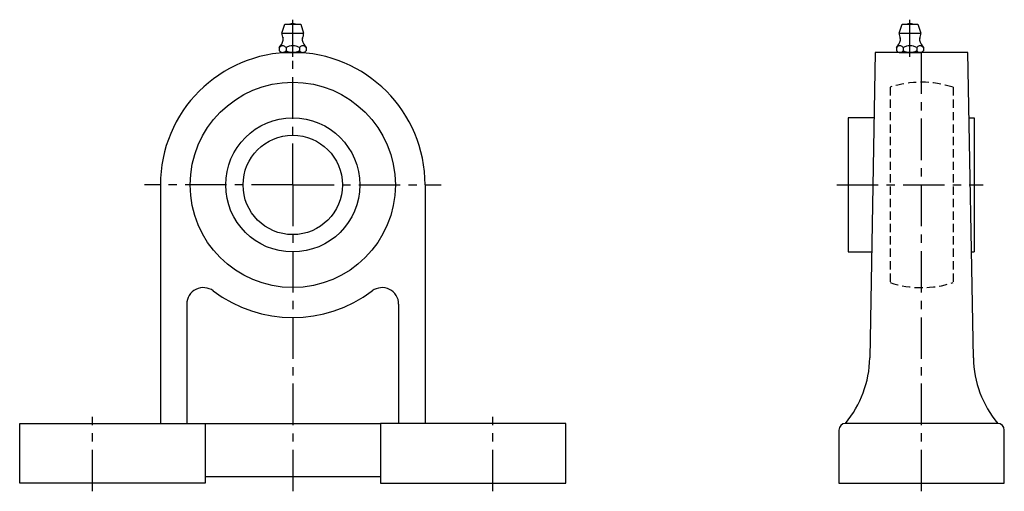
# Model space of a CAD drawing. Extents: x 0 to 298, y -2 to 140.
import ezdxf

# ---------------------------------------------------------------- set-up
doc = ezdxf.new("R2010")
doc.units = 0
doc.header["$LTSCALE"] = 10
doc.linetypes.add('CENTER', pattern=[2, 1.25, -0.25, 0.25, -0.25])
doc.linetypes.add('HIDDEN', pattern=[0.375, 0.25, -0.125])
doc.layers.get('0').update_dxf_attribs({"linetype": 'CONTINUOUS'})
doc.layers.add('HIDDEN', color=3, linetype='HIDDEN')

msp = doc.modelspace()

# ---------------------------------------------------------------- linework, layer by layer
for p, q in [((82.5, 128.6923), (82.5, 139.879827)), ((269, 128.6923), (269, 139.879827)), ((258.5, 130), (256.852679, 37.75)), ((286.5, 130), (258.5, 130)), ((288.147321, 37.75), (286.5, 130)), ((250.3, 110.25), (250.3, 69.75)), ((258.147321, 110.25), (250.3, 110.25)), ((286.852678, 110.25), (288.4, 110.25)), ((288.4, 110.25), (288.4, 69.75)), ((42.5, 90), (42.5, 18)), ((122.5, 90), (122.5, 18)), ((250.3, 69.75), (257.424107, 69.75)), ((287.575893, 69.75), (288.4, 69.75)), ((50.5, 54), (50.5, 18)), ((114.5, 54), (114.5, 18)), ((0, 18), (56, 18)), ((0, 0), (0, 18)), ((56, 18), (56, 0)), ((56, 18), (109, 18)), ((109, 18), (109, 0)), ((165, 18), (109, 18)), ((165, 0), (165, 18)), ((295.5, 18), (249.5, 18)), ((247.5, 16), (247.5, 0)), ((297.5, 0), (297.5, 16)), ((56, 0), (0, 0)), ((56, 2), (109, 2)), ((109, 0), (165, 0)), ((247.5, 0), (297.5, 0))]:
    msp.add_line(p, q)
at = {"linetype": 'CONTINUOUS'}
for p, q in [((79.2001, 135.8003), (80.1001, 138.5003)), ((80.1001, 138.5003), (84.8999, 138.5003)), ((84.8999, 138.5003), (85.7999, 135.8003)), ((265.7001, 135.8003), (266.6001, 138.5003)), ((266.6001, 138.5003), (271.3999, 138.5003)), ((271.3999, 138.5003), (272.2999, 135.8003)), ((79.2001, 135.8003), (85.7999, 135.8003)), ((265.7001, 135.8003), (272.2999, 135.8003)), ((78.45, 131.4722), (78.45, 130.5282)), ((80.475, 131.4722), (80.475, 130.5282)), ((84.525, 131.4722), (84.525, 130.5282)), ((86.55, 131.4722), (86.55, 130.5282)), ((264.95, 131.4722), (264.95, 130.5282)), ((266.975, 131.4722), (266.975, 130.5282)), ((271.025, 131.4722), (271.025, 130.5282)), ((273.05, 131.4722), (273.05, 130.5282)), ((79.2001, 130.0004), (85.7999, 130.0004)), ((82.5, 130.0004), (82.5, 130.0004)), ((265.7001, 130.0004), (272.2999, 130.0004)), ((269, 130.0004), (269, 130.0004))]:
    msp.add_line(p, q, dxfattribs=at)
at = {"linetype": 'CENTER'}
for p, q in [((82.5, 90), (82.5, 134.815916)), ((272.5, -2.487746), (272.5, 132.563505)), ((82.5, 90), (37.684084, 90)), ((82.5, 90), (127.315916, 90)), ((82.5, 90), (82.5, -2.494559)), ((246.914761, 90), (291.107998, 90)), ((22, -2.487746), (22, 20.020796)), ((143, -2.487746), (143, 20.020796))]:
    msp.add_line(p, q, dxfattribs=at)
for radius in [31, 20.25, 15]:
    msp.add_circle((82.5, 90), radius)
at = {"linetype": 'CONTINUOUS'}
for centre, radius, start, end in [((82.5, 135.4147), 3.2002, 74.6212, 105.3788), ((269, 135.4147), 3.2002, 74.6212, 105.3788), ((82.5, 135.8003), 3.2999, 180, 207.0507), ((78.8487, 133.9355), 0.7999, 344.7674, 27.0696), ((86.1513, 133.9355), 0.8, 152.9304, 195.2326), ((82.5, 135.8003), 3.3, 332.9493, 0), ((269, 135.8003), 3.2999, 180, 207.0507), ((265.3487, 133.9355), 0.7999, 344.7674, 27.0696), ((272.6513, 133.9355), 0.8, 152.9304, 195.2326), ((269, 135.8003), 3.3, 332.9493, 0), ((79.602, 130.5434), 1.4814, 106.5909, 141.1281), ((73.8312, 135.3017), 5.9999, 320.3375, 344.7683), ((79.4625, 130.9021), 1.0983, 75.0414, 104.9586), ((79.323, 130.5434), 1.4814, 38.8719, 73.4091), ((83.0121, 126.6451), 5.4451, 106.5809, 117.7257), ((82.5, 127.9622), 4.0382, 75.0501, 104.9499), ((81.9879, 126.6451), 5.4448, 62.2701, 73.4191), ((85.677, 130.5434), 1.4814, 106.5909, 141.1281), ((85.5375, 130.9021), 1.0983, 75.0414, 104.9586), ((91.1688, 135.3017), 6, 195.2317, 219.6625), ((85.398, 130.5434), 1.4814, 38.8719, 73.4091), ((266.102, 130.5434), 1.4814, 106.5909, 141.1281), ((260.3312, 135.3017), 5.9999, 320.3375, 344.7683), ((265.9625, 130.9021), 1.0983, 75.0414, 104.9586), ((265.823, 130.5434), 1.4814, 38.8719, 73.4091), ((269.5121, 126.6451), 5.4451, 106.5809, 117.7257), ((269, 127.9622), 4.0382, 75.0501, 104.9499), ((268.4879, 126.6451), 5.4448, 62.2701, 73.4191), ((272.177, 130.5434), 1.4814, 106.5909, 141.1281), ((272.0375, 130.9021), 1.0983, 75.0414, 104.9586), ((277.6688, 135.3017), 6, 195.2317, 219.6625), ((271.898, 130.5434), 1.4814, 38.8719, 73.4091), ((79.602, 131.457), 1.4811, 218.8826, 253.4091), ((79.4625, 131.0984), 1.0983, 255.0414, 284.9586), ((79.323, 131.457), 1.4814, 286.5909, 321.1283), ((83.0121, 135.3554), 5.4446, 242.2744, 253.4191), ((82.5, 134.0382), 4.0382, 255.0501, 284.9499), ((81.9879, 135.3554), 5.4451, 286.5809, 297.7299), ((85.677, 131.457), 1.4811, 218.8826, 253.4091), ((85.5375, 131.0984), 1.0983, 255.0414, 284.9586), ((85.398, 131.457), 1.4814, 286.5909, 321.1283), ((266.102, 131.457), 1.4811, 218.8826, 253.4091), ((265.9625, 131.0984), 1.0983, 255.0414, 284.9586), ((265.823, 131.457), 1.4814, 286.5909, 321.1283), ((269.5121, 135.3554), 5.4446, 242.2744, 253.4191), ((269, 134.0382), 4.0382, 255.0501, 284.9499), ((268.4879, 135.3554), 5.4451, 286.5809, 297.7299), ((272.177, 131.457), 1.4811, 218.8826, 253.4091), ((272.0375, 131.0984), 1.0983, 255.0414, 284.9586), ((271.898, 131.457), 1.4814, 286.5909, 321.1283)]:
    msp.add_arc(centre, radius, start, end, dxfattribs=at)
for centre, radius, start, end in [((82.5, 90), 40, 0, 180), ((55.5, 54), 5, 53.130102, 180), ((82.5, 90), 40, 233.130102, 306.869898), ((109.5, 54), 5, 0, 126.869898), ((225.129508, 38.316485), 31.728228, 320.183688, 358.97697), ((319.870492, 38.316485), 31.728228, 181.02303, 219.816312), ((249.5, 16), 2, 90, 180), ((295.5, 16), 2, 0, 90)]:
    msp.add_arc(centre, radius, start, end)
at = {"layer": 'HIDDEN'}
for p, q in [((263, 119.508473), (263, 60.491527)), ((282, 119.508473), (282, 60.491527))]:
    msp.add_line(p, q, dxfattribs=at)
for start, end in [(72.15448225, 107.84551775), (252.15448225, 287.84551775)]:
    msp.add_arc((272.5, 90), 31, start, end, dxfattribs=at)

doc.saveas('drawing.dxf')
